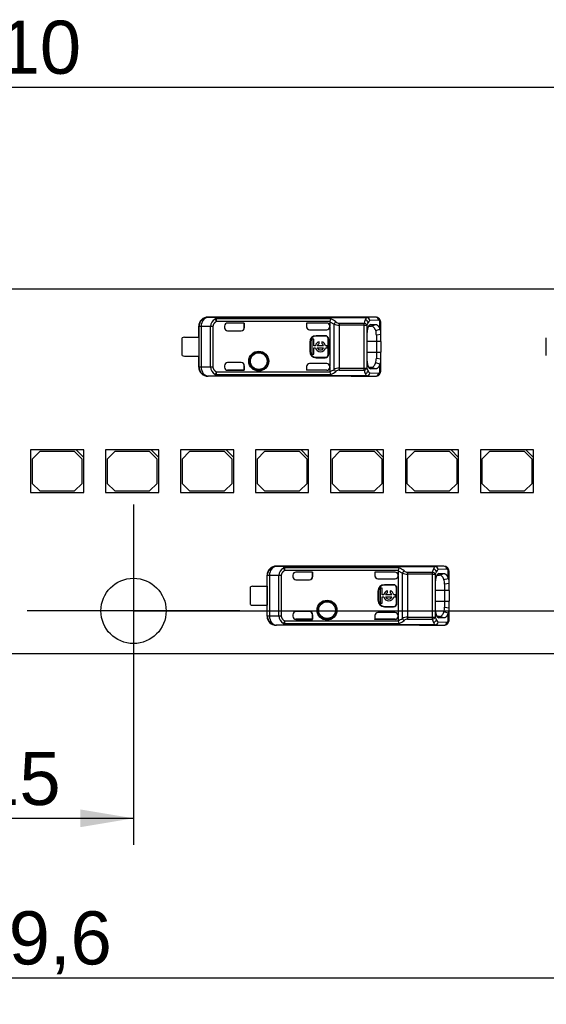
# Model space of a CAD drawing. Header units: millimetres. Extents: x 7 to 819, y 15 to 587.
# Tile 4 of 32: x 195 to 230, y 129 to 193. Entities that reach past the tile are written whole.
import ezdxf
from ezdxf.enums import TextEntityAlignment as Align
from ezdxf.lldxf.tags import DXFTag

# ---------------------------------------------------------------- set-up
doc = ezdxf.new("R2010")
doc.units = ezdxf.units.MM
doc.layers.add('Default', color=7, linetype='Continuous')
doc.layers.add('LINLED_140X24MM_', color=7, linetype='Continuous')
doc.styles.add('SEACAD_Arial', font='arial.ttf')
tags = doc.linetypes.add('CENTER2', pattern=[28.575, 19.05, -3.175, 3.175, -3.175]).pattern_tags.tags
tags[10:11] = [DXFTag(74, 4), DXFTag(75, 0), DXFTag(340, '0'), DXFTag(46, 0.0), DXFTag(50, 0.0), DXFTag(44, 0.0), DXFTag(45, 0.0)]
tags[8:9] = [DXFTag(74, 4), DXFTag(75, 0), DXFTag(340, '0'), DXFTag(46, 0.0), DXFTag(50, 0.0), DXFTag(44, 0.0), DXFTag(45, 0.0)]
tags[6:7] = [DXFTag(74, 4), DXFTag(75, 0), DXFTag(340, '0'), DXFTag(46, 0.0), DXFTag(50, 0.0), DXFTag(44, 0.0), DXFTag(45, 0.0)]
tags[4:5] = [DXFTag(74, 4), DXFTag(75, 0), DXFTag(340, '0'), DXFTag(46, 0.0), DXFTag(50, 0.0), DXFTag(44, 0.0), DXFTag(45, 0.0)]
doc.dimstyles.new('ISO', dxfattribs={"dimtxt": 3.5, "dimasz": 3.5, "dimexe": 1.75, "dimexo": 0, "dimgap": 0.875, "dimtad": 1, "dimtxsty": 'SEACAD_Arial', "dimblk1": '_SE_FILLED', "dimblk2": '_SE_FILLED', "dimsah": 1, "dimcen": 1.75, "dimadec": 0, "dimazin": 0, "dimtfac": 0.5, "dimtdec": 3, "dimtmove": 0, "dimatfit": 3, "dimfxl": 1, "dimarcsym": 0})

# ---------------------------------------------------------------- blocks, each defined once
blk = doc.blocks.new('SEANNOT_GROUP1')
at = {"layer": 'Default', "color": 7, "linetype": 'CENTER2'}
for p, q in [((202.52, 161.462), (202.52, 147.462)), ((209.52, 154.462), (195.52, 154.462))]:
    blk.add_line(p, q, dxfattribs=at)
blk = doc.blocks.new('SE6')
at = {"layer": 'LINLED_140X24MM_', "color": 7, "linetype": 'Continuous'}
for p, q in [((247.87, 175.662), (142.17, 175.662)), ((216.87, 173.812), (207.424, 173.812)), ((207.424, 173.812), (207.434, 173.795)), ((208.108, 173.788), (207.436, 173.795)), ((208.108, 173.788), (217.896, 173.788)), ((208.108, 173.788), (208.108, 173.783)), ((216.87, 173.802), (216.87, 173.812)), ((218.477, 173.802), (216.871, 173.802)), ((218.477, 173.802), (217.896, 173.788)), ((217.896, 173.783), (217.896, 173.788)), ((206.82, 172.487), (206.82, 173.212)), ((206.837, 173.195), (206.82, 173.212)), ((206.977, 173.195), (206.837, 173.195)), ((206.837, 170.528), (206.837, 173.195)), ((207.599, 173.189), (206.977, 173.195)), ((206.977, 173.195), (206.977, 170.528)), ((207.599, 170.535), (207.599, 173.189)), ((207.752, 173.189), (207.599, 173.189)), ((207.752, 173.189), (207.752, 170.535)), ((207.894, 173.683), (207.98, 173.518)), ((215.513, 173.697), (207.98, 173.697)), ((207.98, 173.518), (207.98, 173.697)), ((215.455, 173.518), (207.98, 173.518)), ((217.896, 173.783), (208.108, 173.783)), ((208.52, 173.217), (208.52, 173.112)), ((209.817, 173.417), (208.72, 173.417)), ((209.82, 173.417), (208.72, 173.417)), ((208.72, 173.417), (208.72, 173.417)), ((209.82, 173.417), (209.817, 173.417)), ((209.817, 173.417), (209.817, 173.112)), ((209.82, 173.112), (209.82, 173.417)), ((215.253, 173.417), (213.92, 173.417)), ((213.92, 173.417), (213.923, 173.417)), ((213.92, 173.417), (213.92, 173.172)), ((213.92, 173.172), (213.923, 173.163)), ((215.253, 173.417), (213.923, 173.417)), ((213.923, 173.417), (213.923, 173.163)), ((215.253, 173.417), (215.253, 173.417)), ((215.453, 173.5), (215.455, 173.518)), ((215.453, 173.5), (215.736, 173.355)), ((215.453, 173.5), (215.453, 173.217)), ((215.453, 173.172), (215.453, 173.217)), ((215.453, 173.172), (215.453, 170.552)), ((215.736, 170.369), (215.736, 173.355)), ((216.076, 173.403), (216.076, 173.278)), ((216.076, 173.403), (217.716, 173.403)), ((216.076, 173.278), (216.076, 170.446)), ((217.716, 173.278), (216.076, 173.278)), ((217.716, 173.277), (217.716, 173.403)), ((217.716, 173.277), (217.904, 173.277)), ((217.716, 170.446), (217.716, 173.277)), ((217.904, 173.278), (217.904, 170.446)), ((218.024, 173.223), (218.192, 173.225)), ((218.666, 173.602), (218.084, 173.588)), ((218.147, 173.324), (218.092, 173.305)), ((218.146, 173.324), (218.474, 173.327)), ((218.192, 173.225), (218.474, 173.327)), ((218.76, 173.009), (218.76, 173.562)), ((218.82, 172.658), (218.82, 173.406)), ((208.72, 172.912), (209.62, 172.912)), ((209.817, 173.112), (209.82, 173.112)), ((214.12, 172.972), (215.253, 172.972)), ((214.553, 172.588), (214.553, 172.562)), ((215.153, 172.588), (214.553, 172.588)), ((215.153, 172.562), (214.553, 172.562)), ((215.153, 172.562), (215.153, 172.588)), ((217.924, 171.012), (217.924, 172.712)), ((218.478, 172.933), (218.76, 173.006)), ((218.82, 172.659), (218.52, 172.618)), ((218.52, 172.618), (218.52, 172.212)), ((218.82, 172.212), (218.82, 172.659)), ((205.72, 171.287), (205.72, 172.437)), ((205.87, 172.487), (206.822, 172.487)), ((206.822, 172.487), (206.822, 171.237)), ((214.153, 172.162), (214.127, 172.162)), ((214.127, 172.162), (214.127, 171.562)), ((214.153, 172.162), (214.153, 171.562)), ((214.405, 172.356), (214.272, 172.356)), ((214.272, 172.356), (214.272, 171.368)), ((214.405, 171.928), (214.405, 172.356)), ((214.507, 171.928), (214.405, 171.928)), ((215.045, 171.928), (214.631, 171.928)), ((214.755, 172.062), (214.755, 172.189)), ((214.921, 172.189), (214.921, 172.062)), ((215.272, 171.928), (215.169, 171.928)), ((215.272, 171.796), (215.272, 171.928)), ((215.38, 172.362), (215.353, 172.362)), ((215.353, 171.362), (215.353, 172.362)), ((215.38, 171.362), (215.38, 172.362)), ((218.52, 172.212), (217.924, 172.212)), ((218.82, 172.212), (218.52, 172.212)), ((218.52, 172.212), (218.52, 171.512)), ((218.82, 172.212), (218.82, 171.512)), ((229.72, 171.287), (229.72, 172.437)), ((205.87, 171.237), (206.822, 171.237)), ((206.82, 170.512), (206.82, 171.237)), ((214.127, 171.562), (214.153, 171.562)), ((214.272, 171.368), (214.405, 171.368)), ((214.405, 171.368), (214.405, 171.796)), ((214.405, 171.796), (214.507, 171.796)), ((214.631, 171.796), (215.045, 171.796)), ((215.169, 171.796), (215.272, 171.796)), ((215.353, 171.362), (215.38, 171.362)), ((217.924, 171.512), (218.52, 171.512)), ((218.52, 171.512), (218.82, 171.512)), ((218.52, 171.512), (218.52, 171.106)), ((218.82, 171.065), (218.82, 171.512)), ((208.52, 170.612), (208.52, 170.506)), ((209.62, 170.812), (208.72, 170.812)), ((209.82, 170.612), (209.817, 170.612)), ((209.817, 170.612), (209.817, 170.307)), ((209.82, 170.306), (209.82, 170.612)), ((213.923, 170.557), (213.92, 170.552)), ((213.92, 170.552), (213.92, 170.306)), ((213.923, 170.557), (213.923, 170.307)), ((215.253, 170.752), (214.12, 170.752)), ((214.553, 171.162), (214.553, 171.135)), ((214.553, 171.162), (215.153, 171.162)), ((214.553, 171.135), (215.153, 171.135)), ((215.153, 171.135), (215.153, 171.162)), ((215.453, 170.506), (215.453, 170.552)), ((218.76, 170.717), (218.478, 170.79)), ((218.52, 171.106), (218.82, 171.065)), ((218.76, 170.162), (218.76, 170.715)), ((218.82, 170.318), (218.82, 171.066)), ((206.82, 170.512), (206.837, 170.528)), ((206.837, 170.528), (206.977, 170.528)), ((206.977, 170.528), (207.599, 170.535)), ((207.434, 169.928), (207.424, 169.912)), ((216.87, 169.912), (207.424, 169.912)), ((207.436, 169.928), (208.108, 169.935)), ((207.599, 170.535), (207.752, 170.535)), ((207.98, 170.206), (207.894, 170.04)), ((207.98, 170.206), (215.455, 170.206)), ((207.98, 170.026), (207.98, 170.206)), ((207.98, 170.026), (215.514, 170.026)), ((217.896, 169.941), (208.108, 169.941)), ((208.108, 169.941), (208.108, 169.935)), ((217.896, 169.935), (208.108, 169.935)), ((208.72, 170.307), (208.72, 170.306)), ((209.817, 170.307), (208.72, 170.307)), ((208.72, 170.306), (209.82, 170.306)), ((209.82, 170.306), (209.817, 170.307)), ((213.92, 170.306), (213.923, 170.307)), ((215.253, 170.306), (213.92, 170.306)), ((215.253, 170.307), (213.923, 170.307)), ((215.253, 170.306), (215.253, 170.307)), ((215.453, 170.506), (215.453, 170.224)), ((216.076, 170.446), (217.716, 170.446)), ((216.076, 170.446), (216.076, 170.32)), ((216.076, 170.32), (217.716, 170.32)), ((216.87, 169.912), (216.87, 169.922)), ((216.871, 169.922), (218.477, 169.922)), ((217.716, 170.446), (217.904, 170.446)), ((217.716, 170.32), (217.716, 170.446)), ((217.896, 169.935), (217.896, 169.941)), ((217.896, 169.935), (218.477, 169.922)), ((218.192, 170.499), (218.026, 170.5)), ((218.084, 170.135), (218.666, 170.122)), ((218.096, 170.418), (218.147, 170.399)), ((218.475, 170.397), (218.146, 170.399)), ((218.475, 170.397), (218.192, 170.499)), ((198.74, 165.062), (195.74, 165.062)), ((195.74, 165.062), (195.74, 162.262)), ((196.34, 164.962), (195.84, 164.462)), ((198.64, 164.962), (196.34, 164.962)), ((199.14, 164.462), (198.64, 164.962)), ((199.24, 165.062), (198.74, 165.062)), ((198.74, 165.062), (199.24, 164.562)), ((199.24, 164.562), (199.24, 165.062)), ((203.68, 165.062), (200.68, 165.062)), ((200.68, 165.062), (200.68, 162.262)), ((201.28, 164.962), (200.78, 164.462)), ((203.58, 164.962), (201.28, 164.962)), ((204.08, 164.462), (203.58, 164.962)), ((204.18, 165.062), (203.68, 165.062)), ((203.68, 165.062), (204.18, 164.562)), ((204.18, 164.562), (204.18, 165.062)), ((208.62, 165.062), (205.62, 165.062)), ((205.62, 165.062), (205.62, 162.262)), ((206.22, 164.962), (205.72, 164.462)), ((208.52, 164.962), (206.22, 164.962)), ((209.02, 164.462), (208.52, 164.962)), ((209.12, 165.062), (208.62, 165.062)), ((208.62, 165.062), (209.12, 164.562)), ((209.12, 164.562), (209.12, 165.062)), ((213.56, 165.062), (210.56, 165.062)), ((210.56, 165.062), (210.56, 162.262)), ((211.16, 164.962), (210.66, 164.462)), ((213.46, 164.962), (211.16, 164.962)), ((213.96, 164.462), (213.46, 164.962)), ((214.06, 165.062), (213.56, 165.062)), ((213.56, 165.062), (214.06, 164.562)), ((214.06, 164.562), (214.06, 165.062)), ((218.5, 165.062), (215.5, 165.062)), ((215.5, 165.062), (215.5, 162.262)), ((216.1, 164.962), (215.6, 164.462)), ((218.4, 164.962), (216.1, 164.962)), ((218.9, 164.462), (218.4, 164.962)), ((219, 165.062), (218.5, 165.062)), ((218.5, 165.062), (219, 164.562)), ((219, 164.562), (219, 165.062)), ((223.44, 165.062), (220.44, 165.062)), ((220.44, 165.062), (220.44, 162.262)), ((221.04, 164.962), (220.54, 164.462)), ((223.34, 164.962), (221.04, 164.962)), ((223.84, 164.462), (223.34, 164.962)), ((223.94, 165.062), (223.44, 165.062)), ((223.44, 165.062), (223.94, 164.562)), ((223.94, 164.562), (223.94, 165.062)), ((228.38, 165.062), (225.38, 165.062)), ((225.38, 165.062), (225.38, 162.262)), ((225.98, 164.962), (225.48, 164.462)), ((228.28, 164.962), (225.98, 164.962)), ((228.78, 164.462), (228.28, 164.962)), ((228.88, 165.062), (228.38, 165.062)), ((228.38, 165.062), (228.88, 164.562)), ((228.88, 164.562), (228.88, 165.062)), ((195.84, 164.462), (195.84, 162.862)), ((199.14, 162.862), (199.14, 164.462)), ((199.24, 162.262), (199.24, 164.562)), ((200.78, 164.462), (200.78, 162.862)), ((204.08, 162.862), (204.08, 164.462)), ((204.18, 162.262), (204.18, 164.562)), ((205.72, 164.462), (205.72, 162.862)), ((209.02, 162.862), (209.02, 164.462)), ((209.12, 162.262), (209.12, 164.562)), ((210.66, 164.462), (210.66, 162.862)), ((213.96, 162.862), (213.96, 164.462)), ((214.06, 162.262), (214.06, 164.562)), ((215.6, 164.462), (215.6, 162.862)), ((218.9, 162.862), (218.9, 164.462)), ((219, 162.262), (219, 164.562)), ((220.54, 164.462), (220.54, 162.862)), ((223.84, 162.862), (223.84, 164.462)), ((223.94, 162.262), (223.94, 164.562)), ((225.48, 164.462), (225.48, 162.862)), ((228.78, 162.862), (228.78, 164.462)), ((228.88, 162.262), (228.88, 164.562)), ((195.84, 162.862), (196.34, 162.362)), ((198.64, 162.362), (199.14, 162.862)), ((200.78, 162.862), (201.28, 162.362)), ((203.58, 162.362), (204.08, 162.862)), ((205.72, 162.862), (206.22, 162.362)), ((208.52, 162.362), (209.02, 162.862)), ((210.66, 162.862), (211.16, 162.362)), ((213.46, 162.362), (213.96, 162.862)), ((215.6, 162.862), (216.1, 162.362)), ((218.4, 162.362), (218.9, 162.862)), ((220.54, 162.862), (221.04, 162.362)), ((223.34, 162.362), (223.84, 162.862)), ((225.48, 162.862), (225.98, 162.362)), ((228.28, 162.362), (228.78, 162.862)), ((195.74, 162.262), (199.24, 162.262)), ((196.34, 162.362), (198.64, 162.362)), ((200.68, 162.262), (204.18, 162.262)), ((201.28, 162.362), (203.58, 162.362)), ((205.62, 162.262), (209.12, 162.262)), ((206.22, 162.362), (208.52, 162.362)), ((210.56, 162.262), (214.06, 162.262)), ((211.16, 162.362), (213.46, 162.362)), ((215.5, 162.262), (219, 162.262)), ((216.1, 162.362), (218.4, 162.362)), ((220.44, 162.262), (223.94, 162.262)), ((221.04, 162.362), (223.34, 162.362)), ((225.38, 162.262), (228.88, 162.262)), ((225.98, 162.362), (228.28, 162.362)), ((221.37, 157.412), (211.924, 157.412)), ((211.924, 157.412), (211.934, 157.395)), ((212.608, 157.388), (211.936, 157.395)), ((212.394, 157.283), (212.48, 157.118)), ((220.013, 157.297), (212.48, 157.297)), ((212.48, 157.118), (212.48, 157.297)), ((219.955, 157.118), (212.48, 157.118)), ((212.608, 157.388), (222.396, 157.388)), ((212.608, 157.388), (212.608, 157.383)), ((222.396, 157.383), (212.608, 157.383)), ((214.317, 157.017), (213.22, 157.017)), ((214.32, 157.017), (213.22, 157.017)), ((213.22, 157.017), (213.22, 157.017)), ((214.32, 157.017), (214.317, 157.017)), ((214.317, 157.017), (214.317, 156.712)), ((214.32, 156.712), (214.32, 157.017)), ((219.753, 157.017), (218.42, 157.017)), ((218.42, 157.017), (218.423, 157.017)), ((218.42, 157.017), (218.42, 156.772)), ((219.753, 157.017), (218.423, 157.017)), ((218.423, 157.017), (218.423, 156.763)), ((219.753, 157.017), (219.753, 157.017)), ((219.953, 157.1), (219.955, 157.118)), ((219.953, 157.1), (220.236, 156.955)), ((219.953, 157.1), (219.953, 156.817)), ((220.236, 153.969), (220.236, 156.955)), ((220.576, 157.003), (220.576, 156.878)), ((220.576, 157.003), (222.216, 157.003)), ((221.37, 157.402), (221.37, 157.412)), ((222.977, 157.402), (221.371, 157.402)), ((222.216, 156.877), (222.216, 157.003)), ((222.977, 157.402), (222.396, 157.388)), ((222.396, 157.383), (222.396, 157.388)), ((223.166, 157.202), (222.584, 157.188)), ((222.646, 156.924), (222.974, 156.927)), ((222.692, 156.825), (222.974, 156.927)), ((223.26, 156.609), (223.26, 157.162)), ((223.32, 156.258), (223.32, 157.006)), ((211.32, 156.087), (211.32, 156.812)), ((211.337, 156.795), (211.32, 156.812)), ((211.477, 156.795), (211.337, 156.795)), ((211.337, 154.128), (211.337, 156.795)), ((212.099, 156.789), (211.477, 156.795)), ((211.477, 156.795), (211.477, 154.128)), ((212.099, 154.135), (212.099, 156.789)), ((212.252, 156.789), (212.099, 156.789)), ((212.252, 156.789), (212.252, 154.135)), ((213.02, 156.817), (213.02, 156.712)), ((213.22, 156.512), (214.12, 156.512)), ((214.317, 156.712), (214.32, 156.712)), ((218.42, 156.772), (218.423, 156.763)), ((218.62, 156.572), (219.753, 156.572)), ((219.953, 156.772), (219.953, 156.817)), ((219.953, 156.772), (219.953, 154.152)), ((220.576, 156.878), (220.576, 154.046)), ((222.216, 156.878), (220.576, 156.878)), ((222.216, 156.877), (222.404, 156.877)), ((222.216, 154.046), (222.216, 156.877)), ((222.404, 156.878), (222.404, 154.046)), ((222.424, 154.612), (222.424, 156.312)), ((222.524, 156.823), (222.692, 156.825)), ((222.647, 156.924), (222.592, 156.905)), ((222.978, 156.533), (223.26, 156.606)), ((210.22, 154.887), (210.22, 156.037)), ((210.37, 156.087), (211.322, 156.087)), ((211.322, 156.087), (211.322, 154.837)), ((218.653, 155.762), (218.627, 155.762)), ((218.627, 155.762), (218.627, 155.162)), ((218.653, 155.762), (218.653, 155.162)), ((218.905, 155.956), (218.772, 155.956)), ((218.772, 155.956), (218.772, 154.968)), ((218.905, 155.528), (218.905, 155.956)), ((219.053, 156.188), (219.053, 156.162)), ((219.653, 156.188), (219.053, 156.188)), ((219.653, 156.162), (219.053, 156.162)), ((219.255, 155.662), (219.255, 155.789)), ((219.421, 155.789), (219.421, 155.662)), ((219.653, 156.162), (219.653, 156.188)), ((219.88, 155.962), (219.853, 155.962)), ((219.853, 154.962), (219.853, 155.962)), ((219.88, 154.962), (219.88, 155.962)), ((223.02, 155.812), (222.424, 155.812)), ((223.32, 156.259), (223.02, 156.218)), ((223.02, 156.218), (223.02, 155.812)), ((223.32, 155.812), (223.02, 155.812)), ((223.02, 155.812), (223.02, 155.112)), ((223.32, 155.812), (223.32, 156.259)), ((223.32, 155.812), (223.32, 155.112)), ((218.627, 155.162), (218.653, 155.162)), ((219.007, 155.528), (218.905, 155.528)), ((218.905, 154.968), (218.905, 155.396)), ((218.905, 155.396), (219.007, 155.396)), ((219.545, 155.528), (219.131, 155.528)), ((219.131, 155.396), (219.545, 155.396)), ((219.772, 155.528), (219.669, 155.528)), ((219.669, 155.396), (219.772, 155.396)), ((219.772, 155.396), (219.772, 155.528)), ((222.424, 155.112), (223.02, 155.112)), ((223.02, 155.112), (223.32, 155.112)), ((223.02, 155.112), (223.02, 154.706)), ((223.32, 154.665), (223.32, 155.112)), ((210.37, 154.837), (211.322, 154.837)), ((211.32, 154.112), (211.32, 154.837)), ((214.12, 154.412), (213.22, 154.412)), ((219.753, 154.352), (218.62, 154.352)), ((218.772, 154.968), (218.905, 154.968)), ((219.053, 154.762), (219.053, 154.735)), ((219.053, 154.762), (219.653, 154.762)), ((219.053, 154.735), (219.653, 154.735)), ((219.653, 154.735), (219.653, 154.762)), ((219.853, 154.962), (219.88, 154.962)), ((223.26, 154.317), (222.978, 154.39)), ((223.02, 154.706), (223.32, 154.665)), ((223.32, 153.918), (223.32, 154.666)), ((211.32, 154.112), (211.337, 154.128)), ((211.337, 154.128), (211.477, 154.128)), ((211.477, 154.128), (212.099, 154.135)), ((212.099, 154.135), (212.252, 154.135)), ((212.48, 153.806), (212.394, 153.64)), ((212.48, 153.806), (219.955, 153.806)), ((212.48, 153.626), (212.48, 153.806)), ((213.02, 154.212), (213.02, 154.106)), ((213.22, 153.907), (213.22, 153.906)), ((214.317, 153.907), (213.22, 153.907)), ((213.22, 153.906), (214.32, 153.906)), ((214.32, 154.212), (214.317, 154.212)), ((214.317, 154.212), (214.317, 153.907)), ((214.32, 153.906), (214.317, 153.907)), ((214.32, 153.906), (214.32, 154.212)), ((218.423, 154.157), (218.42, 154.152)), ((218.42, 154.152), (218.42, 153.906)), ((218.42, 153.906), (218.423, 153.907)), ((219.753, 153.906), (218.42, 153.906)), ((218.423, 154.157), (218.423, 153.907)), ((219.753, 153.907), (218.423, 153.907)), ((219.753, 153.906), (219.753, 153.907)), ((219.953, 154.106), (219.953, 154.152)), ((219.953, 154.106), (219.953, 153.824)), ((220.576, 154.046), (222.216, 154.046)), ((220.576, 154.046), (220.576, 153.92)), ((220.576, 153.92), (222.216, 153.92)), ((222.216, 154.046), (222.404, 154.046)), ((222.216, 153.92), (222.216, 154.046)), ((222.692, 154.099), (222.526, 154.1)), ((222.584, 153.735), (223.166, 153.722)), ((222.596, 154.018), (222.647, 153.999)), ((222.975, 153.997), (222.646, 153.999)), ((222.975, 153.997), (222.692, 154.099)), ((223.26, 153.762), (223.26, 154.315)), ((211.934, 153.528), (211.924, 153.512)), ((221.37, 153.512), (211.924, 153.512)), ((211.936, 153.528), (212.608, 153.535)), ((212.48, 153.626), (220.014, 153.626)), ((222.396, 153.541), (212.608, 153.541)), ((212.608, 153.541), (212.608, 153.535)), ((222.396, 153.535), (212.608, 153.535)), ((221.37, 153.512), (221.37, 153.522)), ((221.371, 153.522), (222.977, 153.522)), ((222.396, 153.535), (222.396, 153.541)), ((222.396, 153.535), (222.977, 153.522)), ((142.17, 151.662), (247.87, 151.662))]:
    blk.add_line(p, q, dxfattribs=at)
for centre, radius in [((210.77, 170.912), 0.657), ((210.77, 170.912), 0.586), ((210.77, 170.912), 0.552), ((210.77, 170.912), 0.55), ((202.52, 154.462), 2.15), ((215.27, 154.512), 0.657), ((215.27, 154.512), 0.586), ((215.27, 154.512), 0.552), ((215.27, 154.512), 0.55)]:
    blk.add_circle(centre, radius, dxfattribs=at)
for centre, radius, start, end in [((207.437, 173.195), 0.6, 90.167, 179.99564), ((218.476, 173.469), 0.333, 46.0592, 90.82802), ((218.471, 173.607), 0.195, 358.48003, 88.00094), ((208.18, 173.177), 0.581, 119.46892, 178.87195), ((207.971, 173.484), 0.213, 87.5508, 111.03601), ((216.281, 173.349), 0.844, 155.65307, 168.46555), ((215.044, 172.524), 1.263, 50.3962, 68.22145), ((216.111, 173.173), 0.417, 128.87868, 154.10694), ((216.087, 174.112), 0.835, 245.11343, 269.22174), ((216.095, 173.769), 0.367, 227.8882, 266.98128), ((218.959, 173.12), 1.275, 156.52963, 167.17013), ((217.686, 173.155), 0.249, 29.28627, 83.16848), ((218.169, 173.481), 0.407, 132.13882, 158.88527), ((217.73, 173.371), 0.264, 20.0118, 76.88186), ((217.877, 173.577), 0.207, 3.11402, 84.83719), ((218.804, 173.023), 0.935, 152.08348, 164.23539), ((218.3, 173.298), 0.362, 126.73963, 153.22778), ((218.431, 173.434), 0.39, 354.52975, 45.37995), ((218.594, 173.585), 0.168, 351.87116, 47.8744), ((208.72, 173.112), 0.2, 180, 270), ((214.553, 172.162), 0.426, 90, 180), ((214.553, 172.162), 0.4, 90, 180), ((215.153, 172.362), 0.226, 0, 90), ((215.153, 172.362), 0.2, 0, 90), ((217.518, 172.643), 1.003, 358.51585, 16.90988), ((218.077, 172.71), 0.745, 355.97465, 23.65539), ((205.87, 172.237), 0.25, 90, 126.8699), ((214.838, 171.862), 0.337, 104.20419, 168.67274), ((214.838, 171.862), 0.217, 112.43198, 162.21534), ((214.838, 171.862), 0.337, 11.32726, 75.79581), ((214.838, 171.862), 0.217, 17.78466, 67.56802), ((205.87, 171.487), 0.25, 233.1301, 270), ((214.553, 171.562), 0.426, 180, 270), ((214.553, 171.562), 0.4, 180, 270), ((214.838, 171.862), 0.337, 191.32726, 348.67274), ((214.838, 171.862), 0.217, 197.78466, 342.21534), ((215.153, 171.362), 0.2, 270, 360), ((215.153, 171.362), 0.226, 270, 360), ((208.72, 170.612), 0.2, 90, 180), ((217.382, 171.099), 1.138, 344.20658, 0.38348), ((218.082, 171.013), 0.741, 336.26512, 4.09749), ((207.437, 170.529), 0.6, 180.00436, 269.8384), ((208.182, 170.548), 0.583, 181.24479, 240.4152), ((207.971, 170.24), 0.213, 248.96322, 272.44914), ((214.968, 171.522), 1.386, 290.5131, 303.67504), ((215.924, 170.262), 0.473, 186.78625, 209.79904), ((215.023, 171.234), 1.304, 292.11544, 309.33117), ((216.086, 169.617), 0.829, 90.69373, 114.97087), ((216.077, 170.523), 0.374, 204.29758, 232.51656), ((216.096, 169.953), 0.368, 93.14824, 132.18165), ((217.687, 170.568), 0.249, 276.74482, 330.7526), ((218.955, 170.602), 1.27, 192.7997, 203.48751), ((217.73, 170.353), 0.264, 283.13685, 339.99536), ((218.169, 170.243), 0.407, 201.14231, 227.85712), ((217.877, 170.147), 0.207, 275.1634, 356.88603), ((218.878, 170.73), 1.015, 196.25103, 207.44263), ((218.3, 170.425), 0.362, 206.77466, 233.25524), ((218.476, 170.255), 0.333, 269.16651, 313.97303), ((218.471, 170.116), 0.195, 272.0033, 1.51183), ((218.431, 170.29), 0.39, 314.6399, 5.43974), ((218.594, 170.138), 0.167, 312.13625, 8.18025), ((211.937, 156.795), 0.6, 90.167, 179.99564), ((212.68, 156.777), 0.581, 119.46892, 178.87195), ((212.471, 157.084), 0.213, 87.5508, 111.03601), ((220.781, 156.949), 0.844, 155.65307, 168.46555), ((219.544, 156.124), 1.263, 50.3962, 68.22145), ((220.611, 156.773), 0.417, 128.87868, 154.10694), ((220.587, 157.712), 0.835, 245.11343, 269.22174), ((220.595, 157.369), 0.367, 227.8882, 266.98128), ((223.459, 156.72), 1.275, 156.52963, 167.17013), ((222.186, 156.755), 0.249, 29.28627, 83.16848), ((222.669, 157.081), 0.407, 132.13882, 158.88527), ((222.23, 156.971), 0.264, 20.0118, 76.88186), ((222.377, 157.177), 0.207, 3.11402, 84.83719), ((223.304, 156.623), 0.935, 152.08348, 164.23539), ((222.8, 156.898), 0.362, 126.73963, 153.22778), ((222.976, 157.069), 0.333, 46.0592, 90.82802), ((222.971, 157.207), 0.195, 358.48003, 88.00094), ((222.931, 157.034), 0.39, 354.52975, 45.37995), ((223.094, 157.185), 0.168, 351.87116, 47.8744), ((213.22, 156.712), 0.2, 180, 270), ((222.018, 156.243), 1.003, 358.51585, 16.90988), ((222.577, 156.31), 0.745, 355.97465, 23.65539), ((210.37, 155.837), 0.25, 90, 126.8699), ((219.053, 155.762), 0.426, 90, 180), ((219.053, 155.762), 0.4, 90, 180), ((219.338, 155.462), 0.337, 104.20419, 168.67274), ((219.338, 155.462), 0.217, 112.43198, 162.21534), ((219.338, 155.462), 0.337, 11.32726, 75.79581), ((219.338, 155.462), 0.217, 17.78466, 67.56802), ((219.653, 155.962), 0.226, 0, 90), ((219.653, 155.962), 0.2, 0, 90), ((219.053, 155.162), 0.426, 180, 270), ((219.053, 155.162), 0.4, 180, 270), ((219.338, 155.462), 0.337, 191.32726, 348.67274), ((219.338, 155.462), 0.217, 197.78466, 342.21534), ((210.37, 155.087), 0.25, 233.1301, 270), ((213.22, 154.212), 0.2, 90, 180), ((219.653, 154.962), 0.2, 270, 360), ((219.653, 154.962), 0.226, 270, 360), ((221.882, 154.699), 1.138, 344.20658, 0.38348), ((222.582, 154.613), 0.741, 336.26512, 4.09749), ((211.937, 154.129), 0.6, 180.00436, 269.8384), ((212.682, 154.148), 0.583, 181.24479, 240.4152), ((219.468, 155.122), 1.386, 290.5131, 303.67504), ((220.424, 153.862), 0.473, 186.78625, 209.79904), ((219.523, 154.834), 1.304, 292.11544, 309.33117), ((220.586, 153.217), 0.829, 90.69373, 114.97087), ((220.577, 154.123), 0.374, 204.29758, 232.51656), ((220.596, 153.553), 0.368, 93.14824, 132.18165), ((222.187, 154.168), 0.249, 276.74482, 330.7526), ((223.455, 154.202), 1.27, 192.7997, 203.48751), ((222.23, 153.953), 0.264, 283.13685, 339.99536), ((222.669, 153.843), 0.407, 201.14231, 227.85712), ((222.377, 153.747), 0.207, 275.1634, 356.88603), ((223.378, 154.33), 1.015, 196.25103, 207.44263), ((222.8, 154.025), 0.362, 206.77466, 233.25524), ((222.971, 153.716), 0.195, 272.0033, 1.51183), ((222.931, 153.89), 0.39, 314.6399, 5.43974), ((223.094, 153.738), 0.167, 312.13625, 8.18025), ((212.471, 153.84), 0.213, 248.96322, 272.44914), ((222.976, 153.855), 0.333, 269.16651, 313.97303)]:
    blk.add_arc(centre, radius, start, end, dxfattribs=at)
for centre, major_axis, ratio, start_param, end_param in [((207.42, 173.212), (0.424, -0.424), 0.999924, 2.349833, 3.926953), ((207.437, 173.195), (0.006, 0.6), 0.766027, 0.015856, 1.578763), ((216.87, 173.212), (0, 0.6), 0.999962, 6.103357, 6.283185), ((217.896, 173.588), (-0.005, 0.2), 0.939661, 4.689876, 6.257716), ((208.72, 173.217), (0, -0.2), 0.999994, 3.141593, 4.712389), ((208.72, 173.217), (0, -0.2), 0.999994, 3.141593, 4.712389), ((214.12, 173.172), (0.141, -0.141), 0.999695, 3.926839, 5.497939), ((214.123, 173.169), (0.141, -0.141), 0.999695, 3.9588, 4.712389), ((215.253, 173.217), (0, -0.2), 0.999994, 1.570796, 3.141593), ((215.253, 173.217), (0, -0.2), 0.999994, 1.570796, 3.141593), ((215.253, 173.172), (0, -0.2), 0.999848, 0, 1.570796), ((218.667, 172.7), (-0.001, -0.902), 0.342128, 2.840877, 3.150375), ((209.617, 173.112), (-0.2, 0), 0.999848, 1.570796, 3.141593), ((209.62, 173.112), (-0.2, 0), 0.999848, 1.570796, 3.141593), ((209.617, 170.612), (-0.2, 0), 0.999848, 3.141593, 4.712389), ((209.62, 170.612), (-0.2, 0), 0.999848, 3.141593, 4.712389), ((214.12, 170.552), (0.141, 0.141), 0.999695, 0.785246, 2.356347), ((214.123, 170.554), (0.141, 0.141), 0.999695, 1.570796, 2.343651), ((215.253, 170.552), (0, 0.2), 0.999848, 4.712389, 6.283185), ((207.42, 170.512), (0.424, 0.424), 0.999924, 2.356233, 3.933355), ((207.437, 170.528), (-0.006, 0.6), 0.766027, 1.56283, 3.125796), ((208.72, 170.507), (0, 0.2), 0.999994, 1.570796, 3.141593), ((208.72, 170.506), (0, 0.2), 0.999994, 1.570796, 3.141593), ((215.253, 170.507), (0, 0.2), 0.999994, 3.140004, 4.712389), ((215.253, 170.506), (0, 0.2), 0.999994, 3.140535, 4.712389), ((216.87, 170.512), (0, 0.6), 0.999962, 3.141593, 3.321417), ((217.896, 170.135), (0.005, 0.2), 0.939661, 3.16702, 4.734916), ((218.668, 171.022), (0, 0.9), 0.34204, 3.132977, 3.442996), ((211.92, 156.812), (0.424, -0.424), 0.999924, 2.349833, 3.926953), ((211.937, 156.795), (0.006, 0.6), 0.766027, 0.015856, 1.578763), ((213.22, 156.817), (0, -0.2), 0.999994, 3.141593, 4.712389), ((213.22, 156.817), (0, -0.2), 0.999994, 3.141593, 4.712389), ((219.753, 156.817), (0, -0.2), 0.999994, 1.570796, 3.141593), ((219.753, 156.817), (0, -0.2), 0.999994, 1.570796, 3.141593), ((221.37, 156.812), (0, 0.6), 0.999962, 6.103357, 6.283185), ((222.396, 157.188), (-0.005, 0.2), 0.939661, 4.689876, 6.257716), ((223.167, 156.3), (-0.001, -0.902), 0.342128, 2.840877, 3.150375), ((214.117, 156.712), (-0.2, 0), 0.999848, 1.570796, 3.141593), ((214.12, 156.712), (-0.2, 0), 0.999848, 1.570796, 3.141593), ((218.62, 156.772), (0.141, -0.141), 0.999695, 3.926839, 5.497939), ((218.623, 156.769), (0.141, -0.141), 0.999695, 3.9588, 4.712389), ((219.753, 156.772), (0, -0.2), 0.999848, 0, 1.570796), ((214.117, 154.212), (-0.2, 0), 0.999848, 3.141593, 4.712389), ((214.12, 154.212), (-0.2, 0), 0.999848, 3.141593, 4.712389), ((218.62, 154.152), (0.141, 0.141), 0.999695, 0.785246, 2.356347), ((219.753, 154.152), (0, 0.2), 0.999848, 4.712389, 6.283185), ((211.92, 154.112), (0.424, 0.424), 0.999924, 2.356233, 3.933355), ((211.937, 154.128), (-0.006, 0.6), 0.766027, 1.56283, 3.125796), ((213.22, 154.107), (0, 0.2), 0.999994, 1.570796, 3.141593), ((213.22, 154.106), (0, 0.2), 0.999994, 1.570796, 3.141593), ((218.623, 154.154), (0.141, 0.141), 0.999695, 1.570796, 2.343651), ((219.753, 154.107), (0, 0.2), 0.999994, 3.140004, 4.712389), ((219.753, 154.106), (0, 0.2), 0.999994, 3.140535, 4.712389), ((222.396, 153.735), (0.005, 0.2), 0.939661, 3.16702, 4.734916), ((223.168, 154.622), (0, 0.9), 0.34204, 3.132977, 3.442996), ((221.37, 154.112), (0, 0.6), 0.999962, 3.141593, 3.321417)]:
    blk.add_ellipse(centre, major_axis=major_axis, ratio=ratio, start_param=start_param, end_param=end_param, dxfattribs=at)
for points, degree, knots in [([(207.894, 173.683), (207.902, 173.697), (207.915, 173.721), (207.941, 173.747), (207.973, 173.768), (208.026, 173.785), (208.08, 173.787), (208.108, 173.788)], 3, [0, 0, 0, 0, 0.225106, 0.406821, 0.546306, 0.765172, 1, 1, 1, 1]), ([(207.98, 173.518), (207.872, 173.459), (207.813, 173.373), (207.754, 173.288), (207.752, 173.189)], 2, [0, 0, 0, 0.5, 0.5, 1, 1, 1]), ([(208.108, 173.783), (208.097, 173.782), (208.075, 173.781), (208.048, 173.775), (208.025, 173.768), (208.007, 173.757), (207.993, 173.742), (207.984, 173.722), (207.981, 173.706), (207.98, 173.697)], 3, [0, 0, 0, 0, 0.110474, 0.221192, 0.340028, 0.473427, 0.625996, 0.800833, 1, 1, 1, 1]), ([(217.923, 172.712), (217.926, 172.964), (217.989, 173.142), (218.052, 173.321), (218.146, 173.325)], 2, [0, 0, 0, 0.5, 0.5, 1, 1, 1]), ([(218.478, 172.935), (218.468, 172.955), (218.447, 173), (218.413, 173.059), (218.375, 173.113), (218.335, 173.16), (218.29, 173.196), (218.243, 173.22), (218.209, 173.223), (218.192, 173.224)], 3, [0, 0, 0, 0, 0.117572, 0.243562, 0.377981, 0.520832, 0.67212, 0.831843, 1, 1, 1, 1]), ([(218.475, 173.326), (218.554, 173.328), (218.63, 173.243), (218.704, 173.16), (218.759, 173.009)], 2, [0, 0, 0, 0.50021, 0.50021, 1, 1, 1]), ([(218.82, 173.406), (218.819, 173.423), (218.818, 173.458), (218.808, 173.5), (218.79, 173.536), (218.77, 173.553), (218.76, 173.562)], 3, [0, 0, 0, 0, 0.244652, 0.491458, 0.742562, 1, 1, 1, 1]), ([(218.146, 170.398), (218.054, 170.407), (217.989, 170.582), (217.924, 170.757), (217.923, 171.012)], 2, [0, 0, 0, 0.5, 0.5, 1, 1, 1]), ([(218.192, 170.5), (218.192, 170.499), (218.22, 170.499), (218.273, 170.512), (218.348, 170.571), (218.416, 170.662), (218.457, 170.748), (218.477, 170.789)], 3, [0, 0, 0, 0, 0.000046, 0.262507, 0.516593, 0.762391, 1, 1, 1, 1]), ([(207.752, 170.535), (207.754, 170.437), (207.813, 170.351), (207.871, 170.265), (207.98, 170.206)], 2, [0, 0, 0, 0.5, 0.5, 1, 1, 1]), ([(208.108, 169.935), (208.093, 169.936), (208.065, 169.936), (208.028, 169.941), (207.995, 169.949), (207.96, 169.963), (207.924, 169.99), (207.905, 170.022), (207.894, 170.04)], 3, [0, 0, 0, 0, 0.120723, 0.235221, 0.34634, 0.457185, 0.682198, 1, 1, 1, 1]), ([(207.98, 170.026), (207.982, 170.015), (207.985, 169.993), (208.002, 169.97), (208.027, 169.954), (208.062, 169.944), (208.093, 169.942), (208.108, 169.941)], 3, [0, 0, 0, 0, 0.272042, 0.497908, 0.684926, 0.845835, 1, 1, 1, 1]), ([(218.76, 170.162), (218.768, 170.169), (218.784, 170.183), (218.801, 170.209), (218.812, 170.24), (218.819, 170.276), (218.82, 170.304), (218.82, 170.318)], 3, [0, 0, 0, 0, 0.20636, 0.408491, 0.607418, 0.804218, 1, 1, 1, 1]), ([(212.48, 157.118), (212.372, 157.059), (212.313, 156.973), (212.254, 156.888), (212.252, 156.789)], 2, [0, 0, 0, 0.5, 0.5, 1, 1, 1]), ([(212.394, 157.283), (212.402, 157.297), (212.415, 157.321), (212.441, 157.347), (212.473, 157.368), (212.526, 157.385), (212.58, 157.387), (212.608, 157.388)], 3, [0, 0, 0, 0, 0.225106, 0.406821, 0.546306, 0.765172, 1, 1, 1, 1]), ([(212.608, 157.383), (212.597, 157.382), (212.575, 157.381), (212.548, 157.375), (212.525, 157.368), (212.507, 157.357), (212.493, 157.342), (212.484, 157.322), (212.481, 157.306), (212.48, 157.297)], 3, [0, 0, 0, 0, 0.110474, 0.221192, 0.340028, 0.473427, 0.625996, 0.800833, 1, 1, 1, 1]), ([(222.975, 156.926), (223.054, 156.928), (223.13, 156.843), (223.204, 156.76), (223.259, 156.609)], 2, [0, 0, 0, 0.50021, 0.50021, 1, 1, 1]), ([(223.32, 157.006), (223.319, 157.023), (223.318, 157.058), (223.308, 157.1), (223.29, 157.136), (223.27, 157.153), (223.26, 157.162)], 3, [0, 0, 0, 0, 0.244652, 0.491458, 0.742562, 1, 1, 1, 1]), ([(222.423, 156.312), (222.426, 156.564), (222.489, 156.742), (222.552, 156.921), (222.646, 156.925)], 2, [0, 0, 0, 0.5, 0.5, 1, 1, 1]), ([(222.978, 156.535), (222.968, 156.555), (222.947, 156.6), (222.913, 156.659), (222.875, 156.713), (222.835, 156.76), (222.79, 156.796), (222.743, 156.82), (222.709, 156.823), (222.692, 156.824)], 3, [0, 0, 0, 0, 0.117572, 0.243562, 0.377981, 0.520832, 0.67212, 0.831843, 1, 1, 1, 1]), ([(222.646, 153.998), (222.554, 154.007), (222.489, 154.182), (222.424, 154.357), (222.423, 154.612)], 2, [0, 0, 0, 0.5, 0.5, 1, 1, 1]), ([(222.692, 154.1), (222.692, 154.099), (222.72, 154.099), (222.773, 154.112), (222.848, 154.171), (222.916, 154.262), (222.957, 154.348), (222.977, 154.389)], 3, [0, 0, 0, 0, 0.000046, 0.262507, 0.516593, 0.762391, 1, 1, 1, 1]), ([(212.252, 154.135), (212.254, 154.037), (212.313, 153.951), (212.371, 153.865), (212.48, 153.806)], 2, [0, 0, 0, 0.5, 0.5, 1, 1, 1]), ([(223.26, 153.762), (223.268, 153.769), (223.284, 153.783), (223.301, 153.809), (223.312, 153.84), (223.319, 153.876), (223.32, 153.904), (223.32, 153.918)], 3, [0, 0, 0, 0, 0.20636, 0.408491, 0.607418, 0.804218, 1, 1, 1, 1]), ([(212.608, 153.535), (212.593, 153.536), (212.565, 153.536), (212.528, 153.541), (212.495, 153.549), (212.46, 153.563), (212.424, 153.59), (212.405, 153.622), (212.394, 153.64)], 3, [0, 0, 0, 0, 0.120723, 0.235221, 0.34634, 0.457185, 0.682198, 1, 1, 1, 1]), ([(212.48, 153.626), (212.482, 153.615), (212.485, 153.593), (212.502, 153.57), (212.527, 153.554), (212.562, 153.544), (212.593, 153.542), (212.608, 153.541)], 3, [0, 0, 0, 0, 0.272042, 0.497908, 0.684926, 0.845835, 1, 1, 1, 1])]:
    blk.add_open_spline(points, degree=degree, knots=knots, dxfattribs=at)
for points, degree in [([(218.759, 170.715), (218.642, 170.397), (218.475, 170.397)], 2), ([(215.455, 170.206), (215.454, 170.208), (215.454, 170.212), (215.453, 170.218), (215.453, 170.222), (215.453, 170.224)], 3), ([(219.955, 153.806), (219.954, 153.808), (219.954, 153.812), (219.953, 153.818), (219.953, 153.822), (219.953, 153.824)], 3), ([(223.259, 154.315), (223.142, 153.997), (222.975, 153.997)], 2)]:
    blk.add_open_spline(points, degree=degree, dxfattribs=at)
blk = doc.blocks.new('DMBLK29')
at = {"layer": 'Default', "linetype": 'Continuous'}
for points in [[(143.52, 189.545), (140.02, 188.961), (143.52, 188.378)], [(246.52, 189.545), (246.52, 188.378), (250.02, 188.961)]]:
    blk.add_hatch(color=7, dxfattribs=at).paths.add_polyline_path(points)
at = {"layer": 'Default', "color": 7, "linetype": 'Continuous'}
for p, q in [((140.02, 172.862), (140.02, 190.711)), ((250.02, 172.862), (250.02, 190.711)), ((140.02, 188.961), (250.02, 188.961))]:
    blk.add_line(p, q, dxfattribs=at)
at = {"layer": 'Default', "color": 7, "linetype": 'Continuous', "style": 'SEACAD_Arial'}
blk.add_text('110', height=3.5, dxfattribs=at).set_placement((190.911, 193.336), align=Align.TOP_LEFT)
blk = doc.blocks.new('_SE_FILLED')
at = {"color": 0}
blk.add_line((0, 0), (-1, 0), dxfattribs=at)
blk.add_solid([(0, 0), (-1, -0.1665), (-1, 0.1665), (0, 0)], dxfattribs=at)
blk = doc.blocks.new('DMBLK30')
at = {"layer": 'Default', "linetype": 'Continuous'}
for points in [[(274.382, 169.362), (273.799, 172.862), (273.215, 169.362)], [(274.382, 157.962), (273.215, 157.962), (273.799, 154.462)]]:
    blk.add_hatch(color=7, dxfattribs=at).paths.add_polyline_path(points)
at = {"layer": 'Default', "color": 7, "linetype": 'Continuous'}
for p, q in [((250.02, 172.862), (275.549, 172.862)), ((273.799, 172.862), (273.799, 154.462)), ((202.52, 154.462), (275.549, 154.462))]:
    blk.add_line(p, q, dxfattribs=at)
at = {"layer": 'Default', "color": 7, "linetype": 'Continuous', "style": 'SEACAD_Arial'}
blk.add_text('18,4', height=3.5, rotation=90, dxfattribs=at).set_placement((269.424, 158.868), align=Align.TOP_LEFT)
blk = doc.blocks.new('DMBLK32')
at = {"layer": 'Default', "linetype": 'Continuous'}
for points in [[(191.02, 140.22), (191.02, 141.386), (187.52, 140.803)], [(199.02, 140.22), (202.52, 140.803), (199.02, 141.386)]]:
    blk.add_hatch(color=7, dxfattribs=at).paths.add_polyline_path(points)
at = {"layer": 'Default', "color": 7, "linetype": 'Continuous'}
for p, q in [((187.52, 154.462), (187.52, 139.053)), ((202.52, 154.462), (202.52, 139.053)), ((187.52, 140.803), (202.52, 140.803))]:
    blk.add_line(p, q, dxfattribs=at)
at = {"layer": 'Default', "color": 7, "linetype": 'Continuous', "style": 'SEACAD_Arial'}
blk.add_text('15', height=3.5, dxfattribs=at).set_placement((192.281, 145.178), align=Align.TOP_LEFT)
blk = doc.blocks.new('DMBLK34')
at = {"layer": 'Default', "linetype": 'Continuous'}
for points in [[(128.72, 129.72), (128.72, 130.886), (125.22, 130.303)], [(261.32, 129.72), (264.82, 130.303), (261.32, 130.886)]]:
    blk.add_hatch(color=7, dxfattribs=at).paths.add_polyline_path(points)
at = {"layer": 'Default', "color": 7, "linetype": 'Continuous'}
for p, q in [((125.22, 154.662), (125.22, 128.553)), ((264.82, 154.662), (264.82, 128.553)), ((125.22, 130.303), (264.82, 130.303))]:
    blk.add_line(p, q, dxfattribs=at)
at = {"layer": 'Default', "color": 7, "linetype": 'Continuous', "style": 'SEACAD_Arial'}
blk.add_text('139,6', height=3.5, dxfattribs=at).set_placement((188.857, 134.678), align=Align.TOP_LEFT)

msp = doc.modelspace()

# ---------------------------------------------------------------- block references
at = {"layer": 'Default'}
for name in ['SE6', 'SEANNOT_GROUP1']:
    msp.add_blockref(name, (0, 0), dxfattribs=at)

# ---------------------------------------------------------------- dimensions: what is measured, and where the dimension line sits
at = {"layer": 'Default', "color": 7, "linetype": 'Continuous'}
for base, p1, p2, angle, picture, middle, dimtype in [((140.02, 188.961), (140.02, 172.862), (250.02, 172.862), 0, 'DMBLK29', (195.02, 188.961), 161), ((273.799, 154.462), (250.02, 172.862), (202.52, 154.462), 90, 'DMBLK30', (273.799, 163.662), 160), ((125.22, 130.303), (125.22, 154.662), (264.82, 154.662), 0, 'DMBLK34', (195.02, 130.303), 161), ((187.52, 140.803), (187.52, 154.462), (202.52, 154.462), 0, 'DMBLK32', (195.02, 140.803), 161)]:
    dim = msp.add_linear_dim(base=base, p1=p1, p2=p2, angle=angle, text='\\A1;<>', dimstyle='ISO', dxfattribs=at)
    dim.commit()
    dim.dimension.update_dxf_attribs({"geometry": picture, "text_midpoint": middle, "dimtype": dimtype})

doc.saveas('drawing.dxf')
